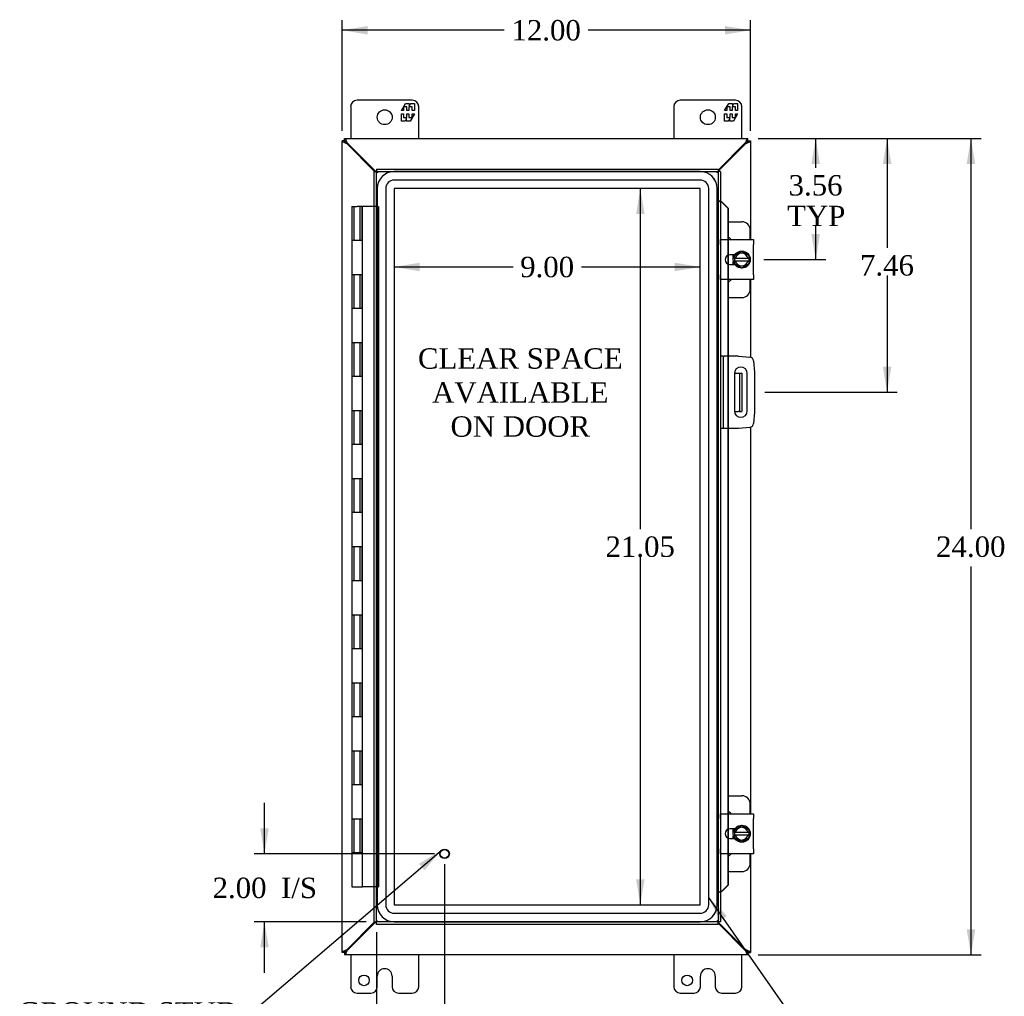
# Model space of a CAD drawing. Header units: inches. Extents: x 4 to 118, y 2 to 79.
# Tile 3 of 8: x 22 to 51, y 26 to 54. Entities that reach past the tile are written whole.
import ezdxf
from ezdxf.enums import TextEntityAlignment as Align
from ezdxf.lldxf.tags import DXFTag

# ---------------------------------------------------------------- set-up
doc = ezdxf.new("R2010")
doc.units = ezdxf.units.IN
doc.header["$MEASUREMENT"] = 0
for name, color, linetype in [('COM40153-1', 7, 'CONTINUOUS'), ('COM40153-2', 7, 'CONTINUOUS'), ('COM42667', 7, 'CONTINUOUS'), ('COM42780', 7, 'CONTINUOUS'), ('COM48428', 7, 'CONTINUOUS'), ('COM70219', 7, 'CONTINUOUS'), ('COM71780-13', 7, 'CONTINUOUS'), ('DEFAULT', 7, 'CONTINUOUS'), ('FET07710', 7, 'CONTINUOUS'), ('HNG10620-20B', 7, 'CONTINUOUS'), ('HNG10620-20C', 7, 'CONTINUOUS'), ('SCC19011', 7, 'CONTINUOUS'), ('SPR20265', 7, 'CONTINUOUS'), ('STD21878', 7, 'CONTINUOUS'), ('WAF25035', 7, 'CONTINUOUS')]:
    doc.layers.add(name, color=color, linetype=linetype)
doc.styles.add('SEACAD_TIMES_NEW_ROMAN', font='times.ttf')
tags = doc.linetypes.add('HIDDEN2', pattern=[0.1875, 0.125, -0.0625]).pattern_tags.tags
tags[6:7] = [DXFTag(74, 4), DXFTag(75, 0), DXFTag(340, '0'), DXFTag(46, 0.0), DXFTag(50, 0.0), DXFTag(44, 0.0), DXFTag(45, 0.0)]
tags[4:5] = [DXFTag(74, 4), DXFTag(75, 0), DXFTag(340, '0'), DXFTag(46, 0.0), DXFTag(50, 0.0), DXFTag(44, 0.0), DXFTag(45, 0.0)]

# ---------------------------------------------------------------- blocks, each defined once
blk = doc.blocks.new('SEANNOT_GROUP2')
at = {"layer": 'DEFAULT', "linetype": 'Continuous'}
blk.add_hatch(color=136, dxfattribs=at).paths.add_polyline_path([(34.331, 29.286), (34.82, 29.869), (34.168, 29.476)])
at = {"layer": 'DEFAULT', "color": 136, "linetype": 'Continuous'}
blk.add_line((29.245, 25.107), (28.945, 25.107), dxfattribs=at)
blk.add_lwpolyline([(29.245, 25.107), (34.82, 29.869)], dxfattribs=at)
at = {"layer": 'DEFAULT', "color": 136, "linetype": 'Continuous', "style": 'SEACAD_TIMES_NEW_ROMAN'}
for s, p in [('GROUND STUD', (22.38, 25.407)), ('DOOR', (22.38, 24.507))]:
    blk.add_text(s, height=0.6, dxfattribs=at).set_placement(p, align=Align.TOP_LEFT)
blk = doc.blocks.new('SEANNOT_GROUP3')
at = {"layer": 'DEFAULT', "linetype": 'Continuous'}
blk.add_hatch(color=136, dxfattribs=at).paths.add_polyline_path([(43.217, 27.943), (42.684, 28.485), (43.012, 27.799)])
at = {"layer": 'DEFAULT', "color": 136, "linetype": 'Continuous'}
blk.add_line((45.297, 24.754), (45.597, 24.754), dxfattribs=at)
blk.add_lwpolyline([(45.297, 24.754), (42.684, 28.485)], dxfattribs=at)
at = {"layer": 'DEFAULT', "color": 136, "linetype": 'Continuous', "style": 'SEACAD_TIMES_NEW_ROMAN'}
blk.add_text('GASKET', height=0.6, dxfattribs=at).set_placement((45.807, 25.054), align=Align.TOP_LEFT)
blk = doc.blocks.new('GDIMGGROUP3')
at = {"layer": 'DEFAULT', "linetype": 'Continuous'}
for points in [[(50.517, 50.048), (50.392, 50.798), (50.267, 50.048)], [(50.517, 27.548), (50.267, 27.548), (50.392, 26.798)]]:
    blk.add_hatch(color=136, dxfattribs=at).paths.add_polyline_path(points)
at = {"layer": 'DEFAULT', "color": 136, "linetype": 'Continuous'}
for p, q in [((44.136, 50.798), (50.692, 50.798)), ((50.392, 50.798), (50.392, 39.308)), ((50.392, 38.218), (50.392, 26.798)), ((44.136, 26.798), (50.692, 26.798))]:
    blk.add_line(p, q, dxfattribs=at)
at = {"layer": 'DEFAULT', "color": 136, "linetype": 'Continuous', "style": 'SEACAD_TIMES_NEW_ROMAN'}
blk.add_text('24.00', height=0.6, dxfattribs=at).set_placement((49.368, 39.098), align=Align.TOP_LEFT)
blk = doc.blocks.new('GDIMGGROUP4')
at = {"layer": 'DEFAULT', "linetype": 'Continuous'}
for points in [[(32.658, 54.104), (31.908, 53.979), (32.658, 53.854)], [(43.158, 54.104), (43.158, 53.854), (43.908, 53.979)]]:
    blk.add_hatch(color=136, dxfattribs=at).paths.add_polyline_path(points)
at = {"layer": 'DEFAULT', "color": 136, "linetype": 'Continuous'}
for p, q in [((31.908, 51.026), (31.908, 54.279)), ((43.908, 51.026), (43.908, 54.279)), ((36.674, 53.979), (31.908, 53.979)), ((43.908, 53.979), (39.142, 53.979))]:
    blk.add_line(p, q, dxfattribs=at)
at = {"layer": 'DEFAULT', "color": 136, "linetype": 'Continuous', "style": 'SEACAD_TIMES_NEW_ROMAN'}
blk.add_text('12.00', height=0.6, dxfattribs=at).set_placement((36.884, 54.279), align=Align.TOP_LEFT)
blk = doc.blocks.new('GDIMGGROUP9')
at = {"layer": 'DEFAULT', "linetype": 'Continuous'}
for points in [[(29.498, 30.517), (29.623, 29.767), (29.748, 30.517)], [(29.498, 27.017), (29.748, 27.017), (29.623, 27.767)]]:
    blk.add_hatch(color=136, dxfattribs=at).paths.add_polyline_path(points)
at = {"layer": 'DEFAULT', "color": 136, "linetype": 'Continuous'}
for p, q in [((29.623, 29.767), (29.623, 31.267)), ((34.617, 29.767), (29.323, 29.767)), ((32.617, 27.767), (29.323, 27.767)), ((29.623, 26.267), (29.623, 27.767))]:
    blk.add_line(p, q, dxfattribs=at)
at = {"layer": 'DEFAULT', "color": 136, "linetype": 'Continuous', "style": 'SEACAD_TIMES_NEW_ROMAN'}
for s, p in [('2.00', (28.098, 29.067)), ('I/S', (30.11, 29.067))]:
    blk.add_text(s, height=0.6, dxfattribs=at).set_placement(p, align=Align.TOP_LEFT)
blk = doc.blocks.new('GDIMGGROUP10')
at = {"layer": 'DEFAULT', "linetype": 'Continuous'}
for points in [[(33.667, 24.265), (33.667, 24.515), (32.917, 24.39)], [(34.167, 24.265), (34.917, 24.39), (34.167, 24.515)]]:
    blk.add_hatch(color=136, dxfattribs=at).paths.add_polyline_path(points)
at = {"layer": 'DEFAULT', "color": 136, "linetype": 'Continuous'}
for p, q in [((34.917, 29.467), (34.917, 24.09)), ((32.917, 27.467), (32.917, 24.09)), ((32.917, 24.39), (35.384, 24.39)), ((35.384, 24.39), (35.684, 24.39))]:
    blk.add_line(p, q, dxfattribs=at)
at = {"layer": 'DEFAULT', "color": 136, "linetype": 'Continuous', "style": 'SEACAD_TIMES_NEW_ROMAN'}
for s, p in [('2.00', (35.894, 24.69)), ('I/S', (37.906, 24.69))]:
    blk.add_text(s, height=0.6, dxfattribs=at).set_placement(p, align=Align.TOP_LEFT)
blk = doc.blocks.new('GDIMGGROUP20')
at = {"layer": 'DEFAULT', "linetype": 'Continuous'}
for points in [[(48.052, 50.048), (47.927, 50.798), (47.802, 50.048)], [(48.052, 44.088), (47.802, 44.088), (47.927, 43.338)]]:
    blk.add_hatch(color=136, dxfattribs=at).paths.add_polyline_path(points)
at = {"layer": 'DEFAULT', "color": 136, "linetype": 'Continuous'}
for p, q in [((44.136, 50.798), (48.227, 50.798)), ((47.927, 50.798), (47.927, 47.578)), ((47.927, 46.768), (47.927, 43.338)), ((44.333, 43.338), (48.227, 43.338))]:
    blk.add_line(p, q, dxfattribs=at)
at = {"layer": 'DEFAULT', "color": 136, "linetype": 'Continuous', "style": 'SEACAD_TIMES_NEW_ROMAN'}
blk.add_text('7.46', height=0.6, dxfattribs=at).set_placement((47.131, 47.368), align=Align.TOP_LEFT)
blk = doc.blocks.new('GDIMGGROUP21')
at = {"layer": 'DEFAULT', "linetype": 'Continuous'}
for points in [[(45.952, 50.048), (45.827, 50.798), (45.702, 50.048)], [(45.952, 47.986), (45.702, 47.986), (45.827, 47.236)]]:
    blk.add_hatch(color=136, dxfattribs=at).paths.add_polyline_path(points)
at = {"layer": 'DEFAULT', "color": 136, "linetype": 'Continuous'}
for p, q in [((44.136, 50.798), (46.127, 50.798)), ((45.827, 50.798), (45.827, 49.931)), ((45.827, 48.221), (45.827, 47.236)), ((44.304, 47.236), (46.127, 47.236))]:
    blk.add_line(p, q, dxfattribs=at)
at = {"layer": 'DEFAULT', "color": 136, "linetype": 'Continuous', "style": 'SEACAD_TIMES_NEW_ROMAN'}
for s, p in [('3.56', (45.031, 49.721)), ('TYP', (44.989, 48.821))]:
    blk.add_text(s, height=0.6, dxfattribs=at).set_placement(p, align=Align.TOP_LEFT)
blk = doc.blocks.new('GDIMGGROUP24')
at = {"layer": 'DEFAULT', "linetype": 'Continuous'}
for points in [[(34.187, 47.145), (33.437, 47.02), (34.187, 46.895)], [(41.685, 47.145), (41.685, 46.895), (42.435, 47.02)]]:
    blk.add_hatch(color=136, dxfattribs=at).paths.add_polyline_path(points)
at = {"layer": 'DEFAULT', "color": 136, "linetype": 'Continuous'}
for p, q in [((33.437, 47.02), (36.93, 47.02)), ((38.942, 47.02), (42.435, 47.02))]:
    blk.add_line(p, q, dxfattribs=at)
at = {"layer": 'DEFAULT', "color": 136, "linetype": 'Continuous', "style": 'SEACAD_TIMES_NEW_ROMAN'}
blk.add_text('9.00', height=0.6, dxfattribs=at).set_placement((37.14, 47.32), align=Align.TOP_LEFT)
blk = doc.blocks.new('GDIMGGROUP25')
at = {"layer": 'DEFAULT', "linetype": 'Continuous'}
for points in [[(40.548, 48.575), (40.798, 48.575), (40.673, 49.325)], [(40.548, 29.021), (40.673, 28.271), (40.798, 29.021)]]:
    blk.add_hatch(color=136, dxfattribs=at).paths.add_polyline_path(points)
at = {"layer": 'DEFAULT', "color": 136, "linetype": 'Continuous'}
for p, q in [((40.673, 39.308), (40.673, 49.325)), ((40.673, 28.271), (40.673, 38.498))]:
    blk.add_line(p, q, dxfattribs=at)
at = {"layer": 'DEFAULT', "color": 136, "linetype": 'Continuous', "style": 'SEACAD_TIMES_NEW_ROMAN'}
blk.add_text('21.05', height=0.6, dxfattribs=at).set_placement((39.649, 39.098), align=Align.TOP_LEFT)

msp = doc.modelspace()

# ---------------------------------------------------------------- linework, layer by layer
at = {"layer": 'COM40153-1', "color": 7, "linetype": 'Continuous'}
for p, q in [((43.44, 43.9), (43.55, 43.9)), ((43.55, 43.9), (43.586, 43.9)), ((43.586, 43.9), (43.658, 43.9)), ((43.586, 43.9), (43.586, 42.775)), ((43.658, 43.9), (43.658, 42.775)), ((43.44, 42.775), (43.55, 42.775)), ((43.586, 42.775), (43.55, 42.775)), ((43.586, 42.775), (43.658, 42.775))]:
    msp.add_line(p, q, dxfattribs=at)
at = {"layer": 'COM40153-2', "color": 7, "linetype": 'Continuous'}
for p, q in [((43.105, 44.4), (43.033, 44.4)), ((43.105, 44.4), (43.105, 42.275)), ((43.105, 44.4), (43.141, 44.4)), ((43.556, 44.4), (43.141, 44.4)), ((43.556, 44.4), (43.89, 44.371)), ((44.004, 44.257), (44.033, 43.923)), ((43.439, 43.888), (43.439, 42.788)), ((43.814, 42.788), (43.814, 43.888)), ((44.033, 43.923), (44.033, 42.752)), ((44.033, 42.752), (44.004, 42.418)), ((43.105, 42.275), (43.033, 42.275)), ((43.141, 42.275), (43.105, 42.275)), ((43.556, 42.275), (43.141, 42.275)), ((43.89, 42.304), (43.556, 42.275))]:
    msp.add_line(p, q, dxfattribs=at)
for centre, radius, start, end in [((43.879, 44.246), 0.125, 5, 85), ((43.627, 43.888), 0.188, 0, 180), ((43.627, 42.788), 0.188, 180, 0), ((43.879, 42.429), 0.125, 275, 355)]:
    msp.add_arc(centre, radius, start, end, dxfattribs=at)
at = {"layer": 'COM42667', "color": 7, "linetype": 'Continuous'}
for p, q in [((43.034, 47.681), (43.034, 47.824)), ((43.034, 47.824), (44.004, 47.824)), ((44.004, 47.824), (44.004, 47.681)), ((43.034, 47.681), (43.034, 46.79)), ((44.004, 46.79), (44.004, 47.681)), ((43.448, 47.376), (43.308, 47.376)), ((43.308, 47.095), (43.448, 47.095)), ((43.034, 46.647), (43.034, 46.79)), ((44.004, 46.647), (43.034, 46.647)), ((44.004, 46.79), (44.004, 46.647)), ((43.034, 30.805), (43.034, 30.948)), ((43.034, 30.948), (44.004, 30.948)), ((43.034, 30.805), (43.034, 29.914)), ((44.004, 30.948), (44.004, 30.805)), ((44.004, 29.914), (44.004, 30.805)), ((43.448, 30.5), (43.308, 30.5)), ((43.308, 30.219), (43.448, 30.219)), ((43.034, 29.771), (43.034, 29.914)), ((44.004, 29.914), (44.004, 29.771)), ((44.004, 29.771), (43.034, 29.771))]:
    msp.add_line(p, q, dxfattribs=at)
for centre in [(43.308, 47.236), (43.308, 30.36)]:
    msp.add_arc(centre, 0.141, 90, 270, dxfattribs=at)
at = {"layer": 'COM42780', "color": 7, "linetype": 'Continuous'}
for p, q in [((43.258, 48.351), (43.655, 48.351)), ((43.905, 47.824), (43.905, 48.101)), ((43.405, 47.304), (43.405, 47.376)), ((43.405, 47.095), (43.405, 47.167)), ((43.905, 46.37), (43.905, 46.647)), ((43.258, 46.12), (43.655, 46.12)), ((43.258, 31.475), (43.655, 31.475)), ((43.905, 30.948), (43.905, 31.225)), ((43.405, 30.428), (43.405, 30.5)), ((43.405, 30.219), (43.405, 30.291)), ((43.905, 29.494), (43.905, 29.771)), ((43.258, 29.244), (43.655, 29.244))]:
    msp.add_line(p, q, dxfattribs=at)
for centre, start, end in [((43.655, 48.101), 0, 90), ((43.155, 47.664), 39.9324, 65.6695), ((43.155, 46.807), 294.3305, 320.0676), ((43.655, 46.37), 270, 0), ((43.655, 31.225), 0, 90), ((43.155, 30.788), 39.9324, 65.6695), ((43.155, 29.931), 294.3305, 320.0676), ((43.655, 29.494), 270, 0)]:
    msp.add_arc(centre, 0.25, start, end, dxfattribs=at)
at = {"layer": 'COM48428', "color": 7, "linetype": 'Continuous'}
for p, q in [((31.98, 50.726), (31.908, 50.726)), ((31.908, 26.87), (31.908, 50.726)), ((31.98, 50.798), (43.836, 50.798)), ((31.98, 50.726), (31.98, 50.798)), ((31.98, 50.726), (32.016, 50.69)), ((31.98, 50.726), (32.016, 50.69)), ((32.016, 50.664), (32.04, 50.647)), ((32.042, 50.69), (32.058, 50.665)), ((32.058, 50.665), (32.895, 49.828)), ((42.961, 49.869), (43.758, 50.665)), ((43.758, 50.665), (43.774, 50.69)), ((43.776, 50.647), (43.8, 50.664)), ((43.836, 50.726), (43.8, 50.69)), ((43.836, 50.726), (43.8, 50.69)), ((43.836, 50.726), (43.836, 50.798)), ((43.836, 50.726), (43.908, 50.726)), ((43.908, 50.726), (43.908, 47.824)), ((32.04, 50.647), (32.86, 49.828)), ((42.961, 49.833), (43.776, 50.647)), ((43.908, 46.647), (43.908, 44.368)), ((43.908, 42.307), (43.908, 30.948)), ((43.908, 29.771), (43.908, 26.87)), ((32.86, 27.767), (32.04, 26.948)), ((32.895, 27.767), (32.058, 26.93)), ((43.776, 26.948), (42.961, 27.763)), ((43.758, 26.93), (42.961, 27.727)), ((32.04, 26.948), (32.016, 26.931)), ((32.058, 26.93), (32.042, 26.906)), ((43.774, 26.906), (43.758, 26.93)), ((43.8, 26.931), (43.776, 26.948)), ((31.98, 26.87), (31.908, 26.87)), ((31.98, 26.87), (32.016, 26.906)), ((31.98, 26.87), (32.016, 26.906)), ((31.98, 26.87), (31.98, 26.798)), ((43.836, 26.798), (31.98, 26.798)), ((43.836, 26.87), (43.8, 26.906)), ((43.836, 26.87), (43.8, 26.906)), ((43.836, 26.87), (43.836, 26.798)), ((43.836, 26.87), (43.908, 26.87))]:
    msp.add_line(p, q, dxfattribs=at)
for points, knots in [([(31.908, 50.726), (31.908, 50.72), (31.911, 50.715), (31.922, 50.705), (31.93, 50.7), (31.95, 50.69), (31.962, 50.684), (31.988, 50.674), (32.002, 50.669), (32.016, 50.664)], [0, 0, 0, 0, 0.25, 0.25, 0.5, 0.5, 0.75, 0.75, 1, 1, 1, 1]), ([(31.98, 50.798), (31.985, 50.798), (31.99, 50.795), (32.001, 50.784), (32.006, 50.776), (32.016, 50.756), (32.021, 50.744), (32.031, 50.718), (32.037, 50.704), (32.042, 50.69)], [0, 0, 0, 0, 0.25, 0.25, 0.5, 0.5, 0.75, 0.75, 1, 1, 1, 1]), ([(31.98, 50.726), (31.98, 50.715), (31.984, 50.705), (31.997, 50.684), (32.006, 50.674), (32.016, 50.664)], [0, 0, 0, 0, 0.5, 0.5, 1, 1, 1, 1]), ([(31.98, 50.726), (31.985, 50.726), (31.99, 50.725), (32.001, 50.721), (32.006, 50.718), (32.016, 50.712), (32.021, 50.708), (32.031, 50.699), (32.037, 50.694), (32.042, 50.69)], [0, 0, 0, 0, 0.25, 0.25, 0.5, 0.5, 0.75, 0.75, 1, 1, 1, 1]), ([(43.774, 50.69), (43.779, 50.704), (43.784, 50.718), (43.795, 50.744), (43.8, 50.756), (43.81, 50.776), (43.815, 50.784), (43.826, 50.795), (43.831, 50.798), (43.836, 50.798)], [0, 0, 0, 0, 0.25, 0.25, 0.5, 0.5, 0.75, 0.75, 1, 1, 1, 1]), ([(43.774, 50.69), (43.779, 50.694), (43.784, 50.699), (43.795, 50.708), (43.8, 50.712), (43.81, 50.718), (43.815, 50.721), (43.826, 50.725), (43.831, 50.726), (43.836, 50.726)], [0, 0, 0, 0, 0.25, 0.25, 0.5, 0.5, 0.75, 0.75, 1, 1, 1, 1]), ([(43.8, 50.664), (43.814, 50.669), (43.828, 50.674), (43.854, 50.684), (43.866, 50.69), (43.886, 50.7), (43.894, 50.705), (43.905, 50.715), (43.908, 50.72), (43.908, 50.726)], [0, 0, 0, 0, 0.25, 0.25, 0.5, 0.5, 0.75, 0.75, 1, 1, 1, 1]), ([(43.8, 50.664), (43.809, 50.674), (43.819, 50.684), (43.832, 50.705), (43.836, 50.715), (43.836, 50.726)], [0, 0, 0, 0, 0.5, 0.5, 1, 1, 1, 1]), ([(32.016, 26.931), (32.002, 26.926), (31.988, 26.921), (31.962, 26.911), (31.95, 26.906), (31.93, 26.895), (31.922, 26.89), (31.911, 26.88), (31.908, 26.875), (31.908, 26.87)], [0, 0, 0, 0, 0.25, 0.25, 0.5, 0.5, 0.75, 0.75, 1, 1, 1, 1]), ([(32.016, 26.931), (32.006, 26.921), (31.997, 26.911), (31.984, 26.89), (31.98, 26.88), (31.98, 26.87)], [0, 0, 0, 0, 0.5, 0.5, 1, 1, 1, 1]), ([(43.908, 26.87), (43.908, 26.875), (43.905, 26.88), (43.894, 26.89), (43.886, 26.895), (43.866, 26.906), (43.854, 26.911), (43.828, 26.921), (43.814, 26.926), (43.8, 26.931)], [0, 0, 0, 0, 0.25, 0.25, 0.5, 0.5, 0.75, 0.75, 1, 1, 1, 1]), ([(43.836, 26.87), (43.836, 26.88), (43.832, 26.89), (43.819, 26.911), (43.809, 26.921), (43.8, 26.931)], [0, 0, 0, 0, 0.5, 0.5, 1, 1, 1, 1]), ([(32.042, 26.906), (32.037, 26.901), (32.031, 26.896), (32.021, 26.887), (32.016, 26.883), (32.006, 26.877), (32.001, 26.874), (31.99, 26.871), (31.985, 26.87), (31.98, 26.87)], [0, 0, 0, 0, 0.25, 0.25, 0.5, 0.5, 0.75, 0.75, 1, 1, 1, 1]), ([(32.042, 26.906), (32.037, 26.891), (32.031, 26.877), (32.021, 26.851), (32.016, 26.839), (32.006, 26.819), (32.001, 26.811), (31.99, 26.8), (31.985, 26.798), (31.98, 26.798)], [0, 0, 0, 0, 0.25, 0.25, 0.5, 0.5, 0.75, 0.75, 1, 1, 1, 1]), ([(43.836, 26.87), (43.831, 26.87), (43.826, 26.871), (43.815, 26.874), (43.81, 26.877), (43.8, 26.883), (43.795, 26.887), (43.784, 26.896), (43.779, 26.901), (43.774, 26.906)], [0, 0, 0, 0, 0.25, 0.25, 0.5, 0.5, 0.75, 0.75, 1, 1, 1, 1]), ([(43.836, 26.798), (43.831, 26.798), (43.826, 26.8), (43.815, 26.811), (43.81, 26.819), (43.8, 26.839), (43.795, 26.851), (43.784, 26.877), (43.779, 26.891), (43.774, 26.906)], [0, 0, 0, 0, 0.25, 0.25, 0.5, 0.5, 0.75, 0.75, 1, 1, 1, 1])]:
    msp.add_open_spline(points, degree=3, knots=knots, dxfattribs=at)
at = {"layer": 'COM70219', "color": 7, "linetype": 'HIDDEN2'}
for p, q in [((42.434, 49.824), (33.438, 49.824)), ((42.434, 49.823), (33.438, 49.823)), ((42.434, 49.574), (33.438, 49.574)), ((32.938, 49.324), (32.938, 28.272)), ((32.939, 49.324), (32.939, 28.272)), ((33.188, 49.324), (33.188, 28.272)), ((33.437, 49.324), (33.437, 28.272)), ((42.434, 49.325), (33.438, 49.325)), ((33.438, 49.324), (33.438, 28.272)), ((42.434, 49.324), (33.438, 49.324)), ((42.434, 28.272), (42.434, 49.324)), ((42.435, 28.272), (42.435, 49.324)), ((42.684, 28.272), (42.684, 49.324)), ((42.933, 28.272), (42.933, 49.324)), ((42.934, 28.272), (42.934, 49.324)), ((33.438, 28.272), (42.434, 28.272)), ((33.438, 28.271), (42.434, 28.271)), ((33.438, 28.022), (42.434, 28.022)), ((33.438, 27.773), (42.434, 27.773)), ((33.438, 27.772), (42.434, 27.772))]:
    msp.add_line(p, q, dxfattribs=at)
for centre, radius, start, end in [((33.438, 49.324), 0.5, 90, 180), ((33.438, 49.324), 0.499, 90, 180), ((42.434, 49.324), 0.5, 0, 90), ((42.434, 49.324), 0.499, 0, 90), ((33.438, 49.324), 0.25, 90, 180), ((42.434, 49.324), 0.25, 0, 90), ((33.438, 49.324), 0.001, 90, 180), ((42.434, 49.324), 0.001, 0, 90), ((33.438, 28.272), 0.5, 180, 270), ((33.438, 28.272), 0.499, 180, 270), ((33.438, 28.272), 0.25, 180, 270), ((33.438, 28.272), 0.001, 180, 270), ((42.434, 28.272), 0.5, 270, 0), ((42.434, 28.272), 0.001, 270, 0), ((42.434, 28.272), 0.25, 270, 0), ((42.434, 28.272), 0.499, 270, 0)]:
    msp.add_arc(centre, radius, start, end, dxfattribs=at)
at = {"layer": 'COM71780-13', "color": 7, "linetype": 'Continuous'}
for p, q in [((32.845, 49.828), (32.917, 49.828)), ((32.845, 27.767), (32.845, 49.828)), ((32.917, 49.9), (32.917, 49.828)), ((32.917, 49.9), (42.961, 49.9)), ((32.917, 49.828), (32.953, 49.792)), ((32.917, 49.828), (32.953, 49.792)), ((42.961, 49.828), (42.925, 49.792)), ((42.961, 49.828), (42.925, 49.792)), ((42.961, 49.9), (42.961, 49.828)), ((43.033, 49.828), (42.961, 49.828)), ((43.033, 49.828), (43.033, 27.767)), ((43.046, 48.953), (43.033, 48.953)), ((43.067, 48.926), (43.064, 48.93)), ((43.075, 48.918), (43.245, 48.745)), ((43.075, 48.918), (43.088, 48.918)), ((43.088, 48.918), (43.258, 48.745)), ((43.245, 48.745), (43.245, 47.824)), ((43.258, 48.745), (43.245, 48.745)), ((43.258, 48.745), (43.258, 47.824)), ((43.245, 47.361), (43.245, 47.11)), ((43.258, 47.367), (43.258, 47.104)), ((43.245, 46.647), (43.245, 44.4)), ((43.258, 46.647), (43.258, 44.4)), ((43.245, 42.275), (43.245, 30.948)), ((43.258, 42.275), (43.258, 30.948)), ((43.245, 30.485), (43.245, 30.234)), ((43.258, 30.491), (43.258, 30.228)), ((43.245, 29.771), (43.245, 28.85)), ((43.258, 29.771), (43.258, 28.85)), ((43.245, 28.85), (43.075, 28.678)), ((43.075, 28.678), (43.088, 28.678)), ((43.258, 28.85), (43.088, 28.678)), ((43.258, 28.85), (43.245, 28.85)), ((43.033, 28.642), (43.046, 28.642)), ((32.917, 27.767), (32.953, 27.803)), ((32.917, 27.767), (32.953, 27.803)), ((42.961, 27.767), (42.925, 27.803)), ((42.961, 27.767), (42.925, 27.803)), ((32.845, 27.767), (32.917, 27.767)), ((32.917, 27.695), (32.917, 27.767)), ((42.961, 27.695), (32.917, 27.695)), ((42.961, 27.695), (42.961, 27.767)), ((43.033, 27.767), (42.961, 27.767))]:
    msp.add_line(p, q, dxfattribs=at)
at = {"layer": 'COM71780-13', "color": 7, "linetype": 'HIDDEN2'}
for p, q in [((32.917, 49.828), (42.961, 49.828)), ((32.917, 27.767), (32.917, 49.828)), ((42.961, 49.828), (42.961, 27.767)), ((43.033, 48.953), (42.961, 48.953)), ((43.067, 48.925), (43.067, 48.926)), ((43.245, 47.824), (43.245, 47.361)), ((43.258, 47.824), (43.258, 47.367)), ((43.245, 47.11), (43.245, 46.647)), ((43.258, 47.104), (43.258, 46.647)), ((43.245, 44.4), (43.245, 42.275)), ((43.258, 44.4), (43.258, 42.275)), ((43.245, 30.948), (43.245, 30.485)), ((43.258, 30.948), (43.258, 30.491)), ((43.245, 30.234), (43.245, 29.771)), ((43.258, 30.228), (43.258, 29.771)), ((43.064, 28.665), (43.067, 28.67)), ((43.033, 28.642), (42.961, 28.642)), ((42.961, 27.767), (32.917, 27.767))]:
    msp.add_line(p, q, dxfattribs=at)
for centre, start, end in [((43.473, 50.004), 245.7342, 249.3654), ((43.473, 27.591), 110.6346, 114.2658)]:
    msp.add_arc(centre, 1.153, start, end, dxfattribs=at)
at = {"layer": 'COM71780-13', "color": 7, "linetype": 'Continuous'}
for centre, radius, start, end in [((43.364, 49.187), 0.395, 216.3142, 223.0054), ((43.473, 50.004), 1.153, 249.3654, 250.458), ((43.364, 28.409), 0.395, 136.9946, 143.6858), ((43.473, 27.591), 1.153, 109.542, 110.6346)]:
    msp.add_arc(centre, radius, start, end, dxfattribs=at)
at = {"layer": 'FET07710', "color": 7, "linetype": 'Continuous'}
for p, q in [((33.97, 51.923), (32.345, 51.923)), ((33.648, 51.617), (33.77, 51.83)), ((33.77, 51.83), (33.879, 51.83)), ((33.879, 51.83), (33.879, 51.752)), ((33.879, 51.752), (33.924, 51.83)), ((33.924, 51.83), (34.033, 51.83)), ((34.033, 51.83), (34.033, 51.617)), ((43.47, 51.923), (41.845, 51.923)), ((43.148, 51.617), (43.27, 51.83)), ((43.27, 51.83), (43.379, 51.83)), ((43.379, 51.83), (43.379, 51.752)), ((43.379, 51.752), (43.424, 51.83)), ((43.424, 51.83), (43.533, 51.83)), ((43.533, 51.83), (43.533, 51.617)), ((32.158, 51.735), (32.158, 50.798)), ((33.712, 51.617), (33.648, 51.617)), ((33.81, 51.723), (33.712, 51.723)), ((33.712, 51.723), (33.712, 51.617)), ((33.81, 51.617), (33.81, 51.723)), ((33.87, 51.617), (33.81, 51.617)), ((33.968, 51.723), (33.87, 51.723)), ((33.87, 51.723), (33.87, 51.617)), ((33.968, 51.617), (33.968, 51.723)), ((34.033, 51.617), (33.968, 51.617)), ((34.158, 50.798), (34.158, 51.735)), ((41.658, 51.735), (41.658, 50.798)), ((43.212, 51.617), (43.148, 51.617)), ((43.31, 51.723), (43.212, 51.723)), ((43.212, 51.723), (43.212, 51.617)), ((43.31, 51.617), (43.31, 51.723)), ((43.37, 51.617), (43.31, 51.617)), ((43.468, 51.723), (43.37, 51.723)), ((43.37, 51.723), (43.37, 51.617)), ((43.468, 51.617), (43.468, 51.723)), ((43.533, 51.617), (43.468, 51.617)), ((43.658, 50.798), (43.658, 51.735)), ((33.648, 51.308), (33.648, 51.52)), ((33.648, 51.52), (33.712, 51.52)), ((33.756, 51.308), (33.648, 51.308)), ((33.712, 51.52), (33.712, 51.414)), ((33.712, 51.414), (33.81, 51.414)), ((33.801, 51.385), (33.756, 51.308)), ((33.801, 51.308), (33.801, 51.385)), ((33.91, 51.308), (33.801, 51.308)), ((33.81, 51.414), (33.81, 51.52)), ((33.81, 51.52), (33.87, 51.52)), ((33.87, 51.52), (33.87, 51.414)), ((33.87, 51.414), (33.968, 51.414)), ((34.033, 51.52), (33.91, 51.308)), ((33.968, 51.414), (33.968, 51.52)), ((33.968, 51.52), (34.033, 51.52)), ((43.148, 51.308), (43.148, 51.52)), ((43.148, 51.52), (43.212, 51.52)), ((43.256, 51.308), (43.148, 51.308)), ((43.212, 51.52), (43.212, 51.414)), ((43.212, 51.414), (43.31, 51.414)), ((43.301, 51.385), (43.256, 51.308)), ((43.301, 51.308), (43.301, 51.385)), ((43.41, 51.308), (43.301, 51.308)), ((43.31, 51.414), (43.31, 51.52)), ((43.31, 51.52), (43.37, 51.52)), ((43.37, 51.52), (43.37, 51.414)), ((43.37, 51.414), (43.468, 51.414)), ((43.533, 51.52), (43.41, 51.308)), ((43.468, 51.414), (43.468, 51.52)), ((43.468, 51.52), (43.533, 51.52)), ((32.158, 26.798), (32.158, 25.86)), ((34.158, 25.86), (34.158, 26.798)), ((41.658, 26.798), (41.658, 25.86)), ((43.658, 25.86), (43.658, 26.798)), ((33.157, 26.391), (33.158, 26.391)), ((42.657, 26.391), (42.658, 26.391)), ((32.939, 25.86), (32.939, 26.173)), ((33.376, 26.173), (33.376, 25.86)), ((42.439, 25.86), (42.439, 26.173)), ((42.876, 26.173), (42.876, 25.86)), ((32.345, 25.673), (32.752, 25.673)), ((33.563, 25.673), (33.97, 25.673)), ((41.845, 25.673), (42.252, 25.673)), ((43.063, 25.673), (43.47, 25.673))]:
    msp.add_line(p, q, dxfattribs=at)
for centre, radius in [((33.158, 51.423), 0.219), ((42.658, 51.423), 0.219), ((32.549, 26.048), 0.156), ((42.049, 26.048), 0.156)]:
    msp.add_circle(centre, radius, dxfattribs=at)
for centre, radius, start, end in [((32.345, 51.735), 0.188, 90, 180), ((33.97, 51.735), 0.188, 0, 90), ((41.845, 51.735), 0.188, 90, 180), ((43.47, 51.735), 0.187, 0, 90), ((33.157, 26.173), 0.218, 90, 180), ((33.158, 26.173), 0.218, 0, 90), ((42.657, 26.173), 0.218, 90, 180), ((42.658, 26.173), 0.218, 0, 90), ((32.345, 25.86), 0.188, 180, 270), ((32.752, 25.86), 0.188, 270, 0), ((33.563, 25.86), 0.187, 180, 270), ((33.97, 25.86), 0.188, 270, 0), ((41.845, 25.86), 0.188, 180, 270), ((42.252, 25.86), 0.188, 270, 0), ((43.063, 25.86), 0.188, 180, 270), ((43.47, 25.86), 0.188, 270, 0)]:
    msp.add_arc(centre, radius, start, end, dxfattribs=at)
at = {"layer": 'HNG10620-20B', "color": 7, "linetype": 'Continuous'}
for p, q in [((32.347, 47.798), (32.193, 47.798)), ((32.193, 47.798), (32.193, 46.798)), ((32.193, 46.798), (32.347, 46.798)), ((32.347, 45.798), (32.193, 45.798)), ((32.193, 45.798), (32.193, 44.798)), ((32.193, 44.798), (32.347, 44.798)), ((32.347, 43.798), (32.193, 43.798)), ((32.193, 43.798), (32.193, 42.798)), ((32.193, 42.798), (32.347, 42.798)), ((32.347, 41.798), (32.193, 41.798)), ((32.193, 41.798), (32.193, 40.798)), ((32.193, 40.798), (32.347, 40.798)), ((32.347, 39.798), (32.193, 39.798)), ((32.193, 39.798), (32.193, 38.798)), ((32.193, 38.798), (32.347, 38.798)), ((32.347, 37.798), (32.193, 37.798)), ((32.193, 37.798), (32.193, 36.798)), ((32.193, 36.798), (32.347, 36.798)), ((32.347, 35.798), (32.193, 35.798)), ((32.193, 35.798), (32.193, 34.798)), ((32.193, 34.798), (32.347, 34.798)), ((32.347, 33.798), (32.193, 33.798)), ((32.193, 33.798), (32.193, 32.798)), ((32.193, 32.798), (32.347, 32.798)), ((32.347, 31.798), (32.193, 31.798)), ((32.193, 31.798), (32.193, 30.798)), ((32.193, 30.798), (32.347, 30.798)), ((32.347, 29.798), (32.193, 29.798)), ((32.193, 29.798), (32.193, 28.798)), ((32.193, 28.798), (32.501, 28.798))]:
    msp.add_line(p, q, dxfattribs=at)
at = {"layer": 'HNG10620-20C', "color": 7, "linetype": 'Continuous'}
for p, q in [((32.193, 48.798), (32.347, 48.798)), ((32.193, 48.798), (32.193, 47.798)), ((32.845, 48.798), (32.347, 48.798)), ((32.347, 47.798), (32.193, 47.798)), ((32.501, 47.798), (32.347, 47.798)), ((32.501, 46.798), (32.501, 47.798)), ((32.193, 46.798), (32.347, 46.798)), ((32.193, 46.798), (32.193, 45.798)), ((32.347, 46.798), (32.501, 46.798)), ((32.347, 45.798), (32.193, 45.798)), ((32.501, 45.798), (32.347, 45.798)), ((32.501, 44.798), (32.501, 45.798)), ((32.193, 44.798), (32.347, 44.798)), ((32.193, 44.798), (32.193, 43.798)), ((32.347, 44.798), (32.501, 44.798)), ((32.347, 43.798), (32.193, 43.798)), ((32.501, 43.798), (32.347, 43.798)), ((32.501, 42.798), (32.501, 43.798)), ((32.193, 42.798), (32.347, 42.798)), ((32.193, 42.798), (32.193, 41.798)), ((32.347, 42.798), (32.501, 42.798)), ((32.347, 41.798), (32.193, 41.798)), ((32.501, 41.798), (32.347, 41.798)), ((32.501, 40.798), (32.501, 41.798)), ((32.193, 40.798), (32.347, 40.798)), ((32.193, 40.798), (32.193, 39.798)), ((32.347, 40.798), (32.501, 40.798)), ((32.347, 39.798), (32.193, 39.798)), ((32.501, 39.798), (32.347, 39.798)), ((32.501, 38.798), (32.501, 39.798)), ((32.193, 38.798), (32.347, 38.798)), ((32.193, 38.798), (32.193, 37.798)), ((32.347, 38.798), (32.501, 38.798)), ((32.347, 37.798), (32.193, 37.798)), ((32.501, 37.798), (32.347, 37.798)), ((32.501, 36.798), (32.501, 37.798)), ((32.193, 36.798), (32.347, 36.798)), ((32.193, 36.798), (32.193, 35.798)), ((32.347, 36.798), (32.501, 36.798)), ((32.347, 35.798), (32.193, 35.798)), ((32.501, 35.798), (32.347, 35.798)), ((32.501, 34.798), (32.501, 35.798)), ((32.193, 34.798), (32.347, 34.798)), ((32.193, 34.798), (32.193, 33.798)), ((32.347, 34.798), (32.501, 34.798)), ((32.347, 33.798), (32.193, 33.798)), ((32.501, 33.798), (32.347, 33.798)), ((32.501, 32.798), (32.501, 33.798)), ((32.193, 32.798), (32.347, 32.798)), ((32.193, 32.798), (32.193, 31.798)), ((32.347, 32.798), (32.501, 32.798)), ((32.347, 31.798), (32.193, 31.798)), ((32.501, 31.798), (32.347, 31.798)), ((32.501, 30.798), (32.501, 31.798)), ((32.193, 30.798), (32.347, 30.798)), ((32.193, 30.798), (32.193, 29.798)), ((32.347, 30.798), (32.501, 30.798)), ((32.347, 29.798), (32.193, 29.798)), ((32.501, 29.798), (32.347, 29.798)), ((32.501, 28.798), (32.501, 29.798)), ((32.845, 28.798), (32.501, 28.798))]:
    msp.add_line(p, q, dxfattribs=at)
at = {"layer": 'HNG10620-20C', "color": 7, "linetype": 'HIDDEN2'}
for p, q in [((32.253, 48.798), (32.253, 47.798)), ((32.43, 48.798), (32.43, 47.798)), ((32.441, 47.798), (32.441, 48.798)), ((32.483, 48.798), (32.483, 47.798)), ((32.501, 47.798), (32.501, 48.798)), ((32.888, 48.798), (32.845, 48.798)), ((32.917, 48.798), (32.888, 48.798)), ((32.917, 48.798), (32.977, 48.798)), ((32.977, 48.798), (32.977, 28.798)), ((32.253, 46.798), (32.253, 45.798)), ((32.43, 46.798), (32.43, 45.798)), ((32.441, 45.798), (32.441, 46.798)), ((32.483, 46.798), (32.483, 45.798)), ((32.501, 45.798), (32.501, 46.798)), ((32.253, 44.798), (32.253, 43.798)), ((32.43, 44.798), (32.43, 43.798)), ((32.441, 43.798), (32.441, 44.798)), ((32.483, 44.798), (32.483, 43.798)), ((32.501, 43.798), (32.501, 44.798)), ((32.253, 42.798), (32.253, 41.798)), ((32.43, 42.798), (32.43, 41.798)), ((32.441, 41.798), (32.441, 42.798)), ((32.483, 42.798), (32.483, 41.798)), ((32.501, 41.798), (32.501, 42.798)), ((32.253, 40.798), (32.253, 39.798)), ((32.43, 40.798), (32.43, 39.798)), ((32.441, 39.798), (32.441, 40.798)), ((32.483, 40.798), (32.483, 39.798)), ((32.501, 39.798), (32.501, 40.798)), ((32.253, 38.798), (32.253, 37.798)), ((32.43, 38.798), (32.43, 37.798)), ((32.441, 37.798), (32.441, 38.798)), ((32.483, 38.798), (32.483, 37.798)), ((32.501, 37.798), (32.501, 38.798)), ((32.253, 36.798), (32.253, 35.798)), ((32.43, 36.798), (32.43, 35.798)), ((32.441, 35.798), (32.441, 36.798)), ((32.483, 36.798), (32.483, 35.798)), ((32.501, 35.798), (32.501, 36.798)), ((32.253, 34.798), (32.253, 33.798)), ((32.43, 34.798), (32.43, 33.798)), ((32.441, 33.798), (32.441, 34.798)), ((32.483, 34.798), (32.483, 33.798)), ((32.501, 33.798), (32.501, 34.798)), ((32.253, 32.798), (32.253, 31.798)), ((32.43, 32.798), (32.43, 31.798)), ((32.441, 31.798), (32.441, 32.798)), ((32.483, 32.798), (32.483, 31.798)), ((32.501, 31.798), (32.501, 32.798)), ((32.253, 30.798), (32.253, 29.798)), ((32.43, 30.798), (32.43, 29.798)), ((32.441, 29.798), (32.441, 30.798)), ((32.483, 30.798), (32.483, 29.798)), ((32.501, 29.798), (32.501, 30.798)), ((32.888, 28.798), (32.845, 28.798)), ((32.917, 28.798), (32.888, 28.798)), ((32.917, 28.798), (32.977, 28.798))]:
    msp.add_line(p, q, dxfattribs=at)
at = {"layer": 'SCC19011', "color": 7, "linetype": 'Continuous'}
for p, q in [((43.655, 47.477), (43.44, 47.344)), ((43.87, 47.344), (43.655, 47.477)), ((43.44, 47.344), (43.44, 47.27)), ((43.44, 47.27), (43.44, 47.202)), ((43.46, 47.27), (43.44, 47.27)), ((43.44, 47.202), (43.44, 47.127)), ((43.44, 47.202), (43.46, 47.202)), ((43.47, 47.27), (43.46, 47.27)), ((43.46, 47.202), (43.47, 47.202)), ((43.839, 47.27), (43.47, 47.27)), ((43.47, 47.202), (43.839, 47.202)), ((43.849, 47.27), (43.839, 47.27)), ((43.839, 47.202), (43.849, 47.202)), ((43.87, 47.27), (43.849, 47.27)), ((43.849, 47.202), (43.87, 47.202)), ((43.87, 47.27), (43.87, 47.344)), ((43.87, 47.202), (43.87, 47.27)), ((43.87, 47.127), (43.87, 47.202)), ((43.44, 47.127), (43.655, 46.995)), ((43.655, 46.995), (43.87, 47.127)), ((43.655, 30.601), (43.44, 30.468)), ((43.44, 30.468), (43.44, 30.394)), ((43.44, 30.394), (43.44, 30.326)), ((43.46, 30.394), (43.44, 30.394)), ((43.47, 30.394), (43.46, 30.394)), ((43.839, 30.394), (43.47, 30.394)), ((43.87, 30.468), (43.655, 30.601)), ((43.849, 30.394), (43.839, 30.394)), ((43.87, 30.394), (43.849, 30.394)), ((43.87, 30.394), (43.87, 30.468)), ((43.87, 30.326), (43.87, 30.394)), ((43.44, 30.326), (43.44, 30.251)), ((43.44, 30.326), (43.46, 30.326)), ((43.44, 30.251), (43.655, 30.119)), ((43.46, 30.326), (43.47, 30.326)), ((43.47, 30.326), (43.839, 30.326)), ((43.655, 30.119), (43.87, 30.251)), ((43.839, 30.326), (43.849, 30.326)), ((43.849, 30.326), (43.87, 30.326)), ((43.87, 30.251), (43.87, 30.326))]:
    msp.add_line(p, q, dxfattribs=at)
for centre, start, end in [((43.655, 47.236), 10.4474, 169.5526), ((43.655, 47.236), 190.4474, 349.5526), ((43.655, 30.36), 10.4474, 169.5526), ((43.655, 30.36), 190.4474, 349.5526)]:
    msp.add_arc(centre, 0.187, start, end, dxfattribs=at)
at = {"layer": 'SPR20265', "color": 7, "linetype": 'Continuous'}
for points in [[(43.437, 47.377), (43.432, 47.369), (43.418, 47.346), (43.4, 47.297), (43.39, 47.227), (43.403, 47.152), (43.425, 47.112), (43.434, 47.098)], [(43.437, 30.501), (43.432, 30.493), (43.418, 30.47), (43.4, 30.421), (43.39, 30.351), (43.403, 30.276), (43.425, 30.236), (43.434, 30.222)]]:
    msp.add_open_spline(points, degree=3, knots=[0.95809266, 0.95809266, 0.95809266, 0.95809266, 0.96139846, 0.96767233, 0.97613064, 0.98702839, 0.99308291, 0.99308291, 0.99308291, 0.99308291], dxfattribs=at)
at = {"layer": 'STD21878', "color": 7, "linetype": 'HIDDEN2'}
for radius in [0.141, 0.125]:
    msp.add_circle((34.917, 29.767), radius, dxfattribs=at)
at = {"layer": 'WAF25035', "color": 7, "linetype": 'Continuous'}
for centre in [(43.655, 47.236), (43.655, 30.36)]:
    msp.add_circle(centre, 0.25, dxfattribs=at)

# ---------------------------------------------------------------- block references
at = {"layer": 'DEFAULT', "color": 7}
for name in ['GDIMGGROUP4', 'GDIMGGROUP3', 'GDIMGGROUP20', 'GDIMGGROUP21', 'GDIMGGROUP25', 'GDIMGGROUP24', 'GDIMGGROUP9', 'SEANNOT_GROUP2', 'GDIMGGROUP10', 'SEANNOT_GROUP3']:
    msp.add_blockref(name, (0, 0), dxfattribs=at)

# ---------------------------------------------------------------- texts
at = {"layer": 'DEFAULT', "color": 7, "insert": (37.144, 44.63), "char_height": 0.6, "width": 6.18924, "attachment_point": 2}
msp.add_mtext('{\\fTimes New Roman|b0||i0||c0|p34;\\C7;\\H0.6;\\W1.;CLEAR SPACE \\P}{\\fTimes New Roman|b0||i0||c0|p34;\\C7;\\H0.6;\\W1.;AVAILABLE \\P}{\\fTimes New Roman|b0||i0||c0|p34;\\C7;\\H0.6;\\W1.;ON DOOR}', dxfattribs=at)

doc.saveas('drawing.dxf')
